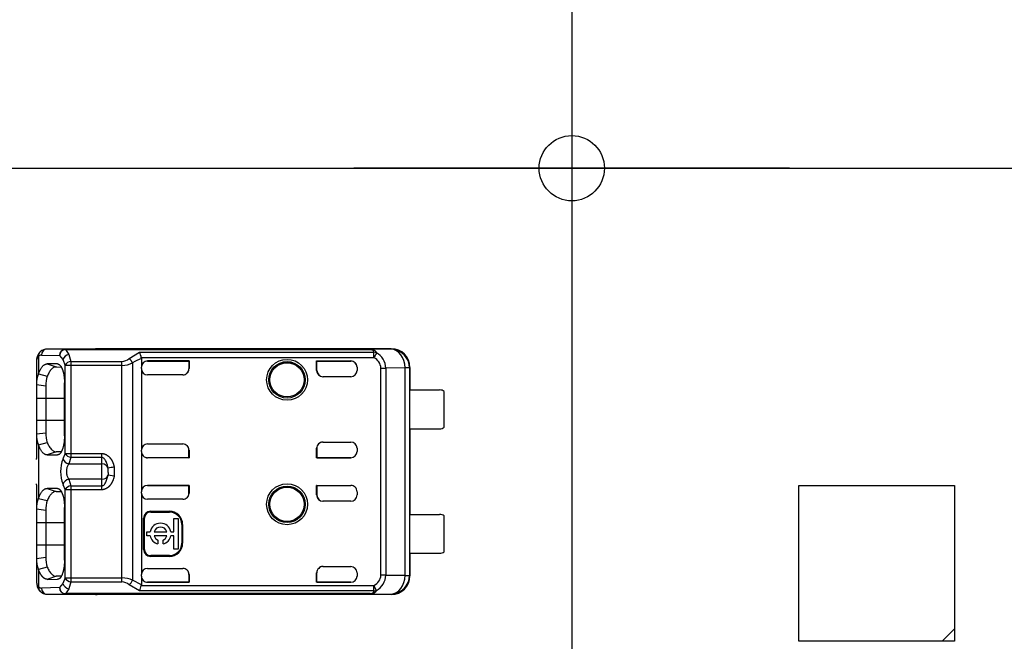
# Model space of a CAD drawing. Header units: millimetres. Extents: x 7 to 819, y 15 to 587.
# Tile 39 of 45: x 494 to 526, y 415 to 435. Entities that reach past the tile are written whole.
import ezdxf
from ezdxf.enums import TextEntityAlignment as Align
from ezdxf.lldxf.tags import DXFTag

# ---------------------------------------------------------------- set-up
doc = ezdxf.new("R2010")
doc.units = ezdxf.units.MM
doc.layers.add('Default', color=7, linetype='Continuous')
doc.layers.add('RECLED_173X50MM_', color=7, linetype='Continuous')
doc.styles.add('SEACAD_Arial', font='arial.ttf')
tags = doc.linetypes.add('CENTER2', pattern=[28.575, 19.05, -3.175, 3.175, -3.175]).pattern_tags.tags
tags[10:11] = [DXFTag(74, 4), DXFTag(75, 0), DXFTag(340, '0'), DXFTag(46, 0.0), DXFTag(50, 0.0), DXFTag(44, 0.0), DXFTag(45, 0.0)]
tags[8:9] = [DXFTag(74, 4), DXFTag(75, 0), DXFTag(340, '0'), DXFTag(46, 0.0), DXFTag(50, 0.0), DXFTag(44, 0.0), DXFTag(45, 0.0)]
tags[6:7] = [DXFTag(74, 4), DXFTag(75, 0), DXFTag(340, '0'), DXFTag(46, 0.0), DXFTag(50, 0.0), DXFTag(44, 0.0), DXFTag(45, 0.0)]
tags[4:5] = [DXFTag(74, 4), DXFTag(75, 0), DXFTag(340, '0'), DXFTag(46, 0.0), DXFTag(50, 0.0), DXFTag(44, 0.0), DXFTag(45, 0.0)]
doc.dimstyles.new('ISO', dxfattribs={"dimtxt": 3.5, "dimasz": 3.5, "dimexe": 1.75, "dimexo": 0, "dimgap": 0.875, "dimtad": 1, "dimtxsty": 'SEACAD_Arial', "dimblk1": '_SE_FILLED', "dimblk2": '_SE_FILLED', "dimsah": 1, "dimcen": 1.75, "dimadec": 0, "dimazin": 0, "dimtfac": 0.5, "dimtdec": 3, "dimtmove": 0, "dimatfit": 3, "dimfxl": 1, "dimarcsym": 0})

# ---------------------------------------------------------------- blocks, each defined once
blk = doc.blocks.new('SEANNOT_GROUP47')
at = {"layer": 'Default', "color": 7, "linetype": 'CENTER2'}
blk.add_line((482.492, 429.816), (667.292, 429.816), dxfattribs=at)
blk = doc.blocks.new('SEANNOT_GROUP59')
at = {"layer": 'Default', "color": 7, "linetype": 'CENTER2'}
for p, q in [((511.949, 436.816), (511.949, 422.816)), ((518.949, 429.816), (504.949, 429.816))]:
    blk.add_line(p, q, dxfattribs=at)
blk = doc.blocks.new('SE5')
at = {"layer": 'RECLED_173X50MM_', "color": 7, "linetype": 'Continuous'}
for p, q in [((494.81, 423.765), (494.81, 423.21)), ((494.904, 423.806), (495.485, 423.792)), ((495.673, 423.992), (495.092, 424.006)), ((496.699, 424.006), (495.092, 424.006)), ((495.484, 423.792), (495.591, 423.665)), ((495.673, 423.992), (505.461, 423.992)), ((495.673, 423.992), (495.673, 423.987)), ((495.673, 423.988), (495.78, 423.831)), ((505.461, 423.987), (495.673, 423.987)), ((495.78, 423.833), (495.853, 423.607)), ((496.692, 424.006), (496.699, 424.006)), ((506.149, 424.016), (496.699, 424.016)), ((496.699, 424.016), (496.699, 424.006)), ((497.72, 423.702), (498.052, 423.901)), ((498.052, 423.901), (505.589, 423.901)), ((505.589, 423.722), (498.114, 423.722)), ((506.133, 423.999), (505.461, 423.992)), ((505.461, 423.987), (505.461, 423.992)), ((505.589, 423.722), (505.589, 423.901)), ((505.67, 423.877), (505.675, 423.886)), ((506.133, 423.999), (506.149, 424.016)), ((494.749, 423.61), (494.749, 422.856)), ((495.094, 423.528), (495.376, 423.428)), ((495.422, 423.526), (495.094, 423.528)), ((495.377, 423.428), (495.535, 423.427)), ((495.591, 423.665), (495.665, 423.481)), ((495.665, 420.65), (495.665, 423.481)), ((495.853, 423.481), (495.665, 423.481)), ((495.853, 423.607), (497.493, 423.607)), ((495.853, 423.607), (495.853, 423.481)), ((497.493, 423.481), (495.853, 423.481)), ((495.853, 423.481), (495.853, 420.65)), ((497.493, 423.481), (497.493, 423.607)), ((497.493, 416.65), (497.493, 423.481)), ((497.833, 423.559), (497.833, 416.572)), ((498.116, 423.703), (498.116, 423.421)), ((498.116, 423.376), (498.116, 423.421)), ((499.649, 423.621), (498.316, 423.621)), ((498.316, 423.621), (498.316, 423.62)), ((498.316, 423.62), (499.642, 423.62)), ((499.642, 423.62), (499.649, 423.621)), ((499.642, 423.62), (499.642, 423.369)), ((499.649, 423.621), (499.649, 423.376)), ((503.749, 423.316), (503.749, 423.621)), ((503.749, 423.621), (504.849, 423.621)), ((503.756, 423.62), (503.749, 423.621)), ((503.756, 423.316), (503.756, 423.62)), ((503.756, 423.62), (504.849, 423.62)), ((504.849, 423.62), (504.849, 423.621)), ((505.049, 423.421), (505.049, 423.316)), ((505.817, 416.739), (505.817, 423.392)), ((506.592, 423.398), (505.97, 423.393)), ((505.97, 423.393), (505.97, 416.738)), ((506.733, 423.399), (506.592, 423.399)), ((506.592, 416.733), (506.592, 423.399)), ((506.733, 423.399), (506.734, 423.401)), ((506.733, 423.399), (506.733, 416.732)), ((506.749, 423.416), (506.734, 423.416)), ((506.734, 423.416), (506.734, 423.401)), ((506.749, 423.416), (506.749, 422.691)), ((494.809, 423.208), (495.091, 423.136)), ((498.116, 423.376), (498.116, 420.755)), ((498.116, 423.376), (498.116, 423.375)), ((499.449, 423.176), (498.316, 423.176)), ((499.642, 423.369), (499.649, 423.376)), ((503.749, 423.316), (503.756, 423.316)), ((504.849, 423.116), (503.949, 423.116)), ((494.749, 422.856), (494.749, 422.416)), ((495.048, 422.817), (494.75, 422.856)), ((495.048, 422.817), (495.048, 422.416)), ((495.644, 421.216), (495.644, 422.916)), ((506.747, 421.441), (506.747, 422.691)), ((506.747, 422.691), (507.699, 422.691)), ((507.849, 421.491), (507.849, 422.641)), ((495.048, 422.416), (494.749, 422.416)), ((494.749, 422.416), (494.749, 421.716)), ((495.644, 422.416), (495.048, 422.416)), ((495.048, 422.416), (495.048, 421.716)), ((494.749, 421.716), (494.749, 421.275)), ((494.749, 421.716), (495.048, 421.716)), ((495.048, 421.716), (495.048, 421.314)), ((495.048, 421.716), (495.644, 421.716)), ((494.749, 421.276), (494.749, 420.486)), ((494.75, 421.275), (495.048, 421.314)), ((506.747, 421.441), (507.699, 421.441)), ((506.749, 421.441), (506.749, 418.691)), ((494.809, 420.924), (495.091, 420.996)), ((494.81, 420.922), (494.81, 419.209)), ((498.316, 420.955), (499.449, 420.955)), ((503.949, 421.016), (504.849, 421.016)), ((495.093, 420.603), (495.422, 420.606)), ((495.376, 420.703), (495.094, 420.603)), ((495.536, 420.704), (495.377, 420.703)), ((495.665, 420.65), (495.597, 420.476)), ((495.665, 420.65), (495.853, 420.65)), ((495.853, 420.65), (496.849, 420.65)), ((495.853, 420.65), (495.853, 420.524)), ((496.849, 420.524), (496.849, 420.65)), ((498.116, 420.71), (498.116, 420.755)), ((498.116, 420.71), (498.116, 419.421)), ((499.642, 420.511), (499.642, 420.762)), ((499.642, 420.762), (499.649, 420.755)), ((499.649, 420.755), (499.649, 420.51)), ((503.749, 420.51), (503.749, 420.816)), ((503.756, 420.816), (503.749, 420.816)), ((503.756, 420.816), (503.756, 420.511)), ((505.049, 420.816), (505.049, 420.71)), ((494.75, 420.46), (494.749, 420.486)), ((495.853, 420.524), (495.785, 420.311)), ((495.785, 420.312), (496.849, 420.312)), ((496.849, 420.524), (495.853, 420.524)), ((496.849, 420.312), (496.849, 420.524)), ((496.849, 419.819), (496.849, 420.312)), ((498.316, 420.511), (498.316, 420.51)), ((499.642, 420.511), (498.316, 420.511)), ((499.649, 420.51), (498.316, 420.51)), ((499.642, 420.511), (499.649, 420.51)), ((503.756, 420.511), (503.749, 420.51)), ((504.849, 420.51), (503.749, 420.51)), ((503.756, 420.511), (504.849, 420.511)), ((504.849, 420.51), (504.849, 420.511)), ((496.978, 419.73), (497.046, 419.954)), ((497.049, 420.054), (497.046, 420.177)), ((497.243, 419.924), (497.046, 419.954)), ((497.048, 420.037), (497.049, 419.954)), ((497.049, 420.037), (497.049, 420.054)), ((497.243, 420.207), (497.243, 419.924)), ((494.749, 419.645), (494.75, 419.671)), ((494.749, 419.645), (494.749, 418.856)), ((495.597, 419.655), (495.665, 419.481)), ((495.785, 419.82), (495.853, 419.607)), ((496.849, 419.819), (495.785, 419.819)), ((495.853, 419.607), (495.853, 419.481)), ((495.853, 419.607), (496.849, 419.607)), ((496.849, 419.607), (496.849, 419.819)), ((496.849, 419.481), (496.849, 419.607)), ((499.649, 419.621), (498.316, 419.621)), ((498.316, 419.621), (498.316, 419.62)), ((498.316, 419.62), (499.642, 419.62)), ((499.642, 419.62), (499.649, 419.621)), ((499.642, 419.369), (499.642, 419.62)), ((499.649, 419.621), (499.649, 419.376)), ((503.749, 419.316), (503.749, 419.621)), ((503.749, 419.621), (504.849, 419.621)), ((503.756, 419.62), (503.749, 419.621)), ((503.756, 419.62), (503.756, 419.316)), ((503.756, 419.62), (504.849, 419.62)), ((504.849, 419.62), (504.849, 419.621)), ((519.249, 419.616), (524.249, 419.616)), ((519.249, 414.616), (519.249, 419.616)), ((524.249, 419.616), (524.249, 415.016)), ((495.094, 419.528), (495.376, 419.428)), ((495.422, 419.526), (495.094, 419.528)), ((495.377, 419.428), (495.535, 419.427)), ((495.665, 416.65), (495.665, 419.481)), ((495.853, 419.481), (495.665, 419.481)), ((496.849, 419.481), (495.853, 419.481)), ((495.853, 419.481), (495.853, 416.65)), ((498.116, 419.376), (498.116, 419.421)), ((498.116, 419.376), (498.116, 416.755)), ((499.642, 419.369), (499.649, 419.376)), ((503.749, 419.316), (503.756, 419.316)), ((505.049, 419.421), (505.049, 419.316)), ((494.809, 419.207), (495.091, 419.136)), ((499.449, 419.176), (498.316, 419.176)), ((504.849, 419.116), (503.949, 419.116)), ((494.749, 418.856), (494.749, 418.416)), ((495.048, 418.817), (494.75, 418.856)), ((495.048, 418.817), (495.048, 418.416)), ((495.644, 417.216), (495.644, 418.916)), ((498.416, 418.792), (499.016, 418.792)), ((498.416, 418.792), (498.416, 418.766)), ((498.416, 418.766), (499.016, 418.766)), ((499.016, 418.766), (499.016, 418.792)), ((506.747, 417.441), (506.747, 418.691)), ((506.747, 418.691), (507.699, 418.691)), ((495.048, 418.416), (494.749, 418.416)), ((494.749, 418.416), (494.749, 417.716)), ((495.644, 418.416), (495.048, 418.416)), ((495.048, 418.416), (495.048, 417.716)), ((498.189, 417.566), (498.189, 418.566)), ((498.216, 418.566), (498.189, 418.566)), ((498.216, 417.566), (498.216, 418.566)), ((499.164, 418.134), (499.164, 418.562)), ((499.164, 418.562), (499.297, 418.562)), ((499.297, 418.562), (499.297, 417.574)), ((499.442, 418.366), (499.416, 418.366)), ((499.416, 418.366), (499.416, 417.766)), ((499.442, 418.366), (499.442, 417.766)), ((507.849, 417.491), (507.849, 418.641)), ((498.297, 418.002), (498.297, 418.134)), ((498.297, 418.134), (498.4, 418.134)), ((498.525, 418.134), (498.938, 418.134)), ((499.062, 418.134), (499.164, 418.134)), ((494.749, 417.716), (495.048, 417.716)), ((494.749, 417.716), (494.749, 417.275)), ((495.048, 417.716), (495.048, 417.314)), ((495.048, 417.716), (495.644, 417.716)), ((498.4, 418.002), (498.297, 418.002)), ((498.938, 418.002), (498.525, 418.002)), ((498.648, 417.867), (498.648, 417.741)), ((498.814, 417.741), (498.814, 417.867)), ((499.164, 418.002), (499.062, 418.002)), ((499.164, 417.574), (499.164, 418.002)), ((499.416, 417.766), (499.442, 417.766)), ((498.189, 417.566), (498.216, 417.566)), ((499.297, 417.574), (499.164, 417.574)), ((506.747, 417.441), (507.699, 417.441)), ((506.749, 417.441), (506.749, 416.716)), ((494.749, 417.276), (494.749, 416.521)), ((494.75, 417.275), (495.048, 417.314)), ((499.016, 417.366), (498.416, 417.366)), ((498.416, 417.366), (498.416, 417.339)), ((499.016, 417.339), (498.416, 417.339)), ((499.016, 417.339), (499.016, 417.366)), ((495.091, 416.996), (494.809, 416.924)), ((494.81, 416.921), (494.81, 416.366)), ((498.116, 416.756), (498.116, 416.755)), ((498.116, 416.71), (498.116, 416.755)), ((498.316, 416.955), (499.449, 416.955)), ((499.642, 416.763), (499.642, 416.511)), ((499.642, 416.763), (499.649, 416.755)), ((499.649, 416.755), (499.649, 416.51)), ((503.749, 416.51), (503.749, 416.816)), ((503.756, 416.816), (503.749, 416.816)), ((503.756, 416.511), (503.756, 416.816)), ((503.949, 417.016), (504.849, 417.016)), ((505.049, 416.816), (505.049, 416.71)), ((495.093, 416.603), (495.422, 416.606)), ((495.376, 416.703), (495.094, 416.603)), ((495.536, 416.704), (495.377, 416.703)), ((495.591, 416.466), (495.484, 416.339)), ((495.665, 416.65), (495.591, 416.466)), ((495.665, 416.65), (495.853, 416.65)), ((495.853, 416.524), (495.78, 416.299)), ((495.853, 416.65), (497.493, 416.65)), ((495.853, 416.65), (495.853, 416.524)), ((495.853, 416.524), (497.493, 416.524)), ((497.493, 416.524), (497.493, 416.65)), ((498.056, 416.23), (497.72, 416.431)), ((498.116, 416.428), (497.833, 416.572)), ((498.116, 416.71), (498.116, 416.428)), ((498.316, 416.511), (499.642, 416.511)), ((498.316, 416.511), (498.316, 416.51)), ((499.649, 416.51), (498.316, 416.51)), ((499.642, 416.511), (499.649, 416.51)), ((503.756, 416.511), (503.749, 416.51)), ((504.849, 416.51), (503.749, 416.51)), ((503.756, 416.511), (504.849, 416.511)), ((504.849, 416.51), (504.849, 416.511)), ((505.97, 416.738), (506.592, 416.733)), ((506.592, 416.732), (506.733, 416.732)), ((506.734, 416.73), (506.733, 416.732)), ((506.734, 416.73), (506.734, 416.716)), ((506.734, 416.716), (506.749, 416.716)), ((495.485, 416.339), (494.904, 416.325)), ((495.092, 416.125), (495.673, 416.139)), ((495.092, 416.125), (496.699, 416.125)), ((495.78, 416.3), (495.673, 416.143)), ((495.673, 416.144), (495.673, 416.139)), ((505.465, 416.144), (495.673, 416.144)), ((505.461, 416.139), (495.673, 416.139)), ((496.699, 416.125), (496.692, 416.125)), ((496.699, 416.125), (496.699, 416.116)), ((506.149, 416.116), (496.699, 416.116)), ((505.589, 416.23), (498.056, 416.23)), ((498.116, 416.428), (498.114, 416.409)), ((498.114, 416.409), (505.589, 416.409)), ((505.461, 416.139), (505.461, 416.145)), ((505.461, 416.139), (506.133, 416.132)), ((505.589, 416.23), (505.589, 416.409)), ((505.675, 416.244), (505.589, 416.409)), ((506.149, 416.116), (506.133, 416.132)), ((524.249, 415.016), (523.849, 414.616)), ((524.249, 415.016), (524.249, 414.616)), ((523.849, 414.616), (519.249, 414.616)), ((524.249, 414.616), (523.849, 414.616))]:
    blk.add_line(p, q, dxfattribs=at)
for centre, radius in [((511.949, 429.816), 1.05), ((502.799, 423.016), 0.657), ((502.799, 423.016), 0.586), ((502.799, 423.016), 0.552), ((502.799, 423.016), 0.55), ((502.799, 419.016), 0.657), ((502.799, 419.016), 0.586), ((502.799, 419.016), 0.552), ((502.799, 419.016), 0.55)]:
    blk.add_circle(centre, radius, dxfattribs=at)
for centre, radius, start, end in [((495.137, 423.638), 0.389, 138.7256, 185.5499), ((494.975, 423.789), 0.167, 132.1309, 188.1826), ((495.093, 423.672), 0.334, 89.1865, 133.9556), ((495.098, 423.811), 0.195, 92.0087, 181.5161), ((495.692, 423.781), 0.207, 95.1634, 176.886), ((495.832, 423.583), 0.254, 101.8825, 161.2489), ((497.69, 423.675), 0.427, 6.3282, 31.9727), ((505.597, 423.688), 0.213, 68.684, 92.1305), ((507.49, 422.833), 2.098, 150.1716, 154.9417), ((505.428, 423.367), 0.39, 3.7903, 65.5152), ((505.378, 423.374), 0.593, 1.8615, 59.9189), ((506.133, 423.399), 0.6, 0.0044, 89.9972), ((495.883, 423.36), 0.249, 96.7449, 150.7545), ((497.473, 423.974), 0.368, 273.146, 312.1839), ((497.483, 424.31), 0.829, 270.6971, 294.9694), ((498.602, 422.405), 1.386, 110.5133, 123.6746), ((505.852, 439.214), 15.822, 269.8734, 270.4283), ((495.5, 422.909), 0.753, 156.4762, 184.0959), ((496.191, 422.827), 1.143, 164.232, 180.5091), ((504.849, 423.316), 0.2, 270, 0), ((507.699, 422.441), 0.25, 53.1301, 90), ((495.501, 421.222), 0.754, 175.9429, 203.5178), ((496.041, 421.285), 0.994, 178.2676, 197.0336), ((507.699, 421.691), 0.25, 270, 306.8699), ((504.849, 420.816), 0.2, 0, 90), ((495.883, 420.772), 0.249, 209.2525, 263.2419), ((496.622, 420.066), 1.103, 158.1482, 201.8519), ((495.838, 420.562), 0.256, 199.6387, 258.0335), ((498.005, 414.514), 5.744, 97.6278, 99.6123), ((495.838, 419.569), 0.256, 101.966, 160.3614), ((495.883, 419.36), 0.249, 96.7563, 150.7508), ((504.849, 419.316), 0.2, 270, 0), ((495.5, 418.909), 0.753, 156.4965, 184.0897), ((496.191, 418.827), 1.143, 164.2319, 180.5087), ((498.416, 418.566), 0.226, 90, 180), ((498.416, 418.566), 0.2, 90, 180), ((499.016, 418.366), 0.426, 0, 90), ((499.016, 418.366), 0.4, 0, 90), ((507.699, 418.441), 0.25, 53.1301, 90), ((498.731, 418.068), 0.337, 11.3273, 168.6727), ((498.731, 418.068), 0.217, 17.7847, 162.2153), ((498.731, 418.068), 0.337, 191.3273, 255.7958), ((498.731, 418.068), 0.217, 197.7847, 247.568), ((498.731, 418.068), 0.337, 284.2042, 348.6727), ((498.731, 418.068), 0.217, 292.432, 342.2153), ((499.016, 417.766), 0.4, 270, 0), ((499.016, 417.766), 0.426, 270, 0), ((498.416, 417.566), 0.226, 180, 270), ((498.416, 417.566), 0.2, 180, 270), ((507.699, 417.691), 0.25, 270, 306.8699), ((495.502, 417.222), 0.755, 175.9562, 203.5038), ((496.042, 417.285), 0.995, 178.278, 197.0155), ((504.849, 416.816), 0.2, 0, 90), ((495.14, 416.494), 0.391, 174.661, 225.2491), ((495.841, 416.558), 0.266, 200.2713, 256.613), ((495.883, 416.771), 0.249, 209.2436, 263.2579), ((497.483, 415.818), 0.832, 65.069, 89.2656), ((497.474, 416.158), 0.366, 47.8736, 87.0003), ((497.458, 416.754), 0.417, 308.8785, 334.1068), ((505.428, 416.764), 0.39, 294.4383, 356.2585), ((505.389, 416.75), 0.581, 299.457, 358.8399), ((505.852, 400.958), 15.781, 89.5705, 90.1268), ((506.133, 416.732), 0.6, 270.004, 359.9956), ((494.976, 416.342), 0.168, 171.8708, 227.8742), ((495.094, 416.459), 0.334, 226.0973, 270.7932), ((495.098, 416.32), 0.195, 178.4846, 267.9947), ((495.692, 416.35), 0.207, 183.114, 264.8372), ((497.287, 416.578), 0.844, 335.6621, 348.4704), ((505.598, 416.443), 0.213, 267.5509, 291.0364)]:
    blk.add_arc(centre, radius, start, end, dxfattribs=at)
for centre, major_axis, ratio, start_param, end_param in [((494.901, 422.906), (0, -0.9), 0.34204, 3.132956, 3.443003), ((495.673, 423.792), (-0.005, -0.2), 0.939661, 3.166998, 4.734916), ((496.699, 423.415), (0, -0.6), 0.999962, 3.141593, 3.321418), ((506.133, 423.399), (0.006, -0.6), 0.766027, 1.562157, 3.128038), ((506.149, 423.415), (-0.424, -0.424), 0.999924, 2.356207, 3.926956), ((498.316, 423.421), (0, -0.2), 0.999994, 3.141593, 4.712389), ((498.316, 423.42), (0, -0.2), 0.999994, 3.141593, 4.712389), ((504.849, 423.421), (0, -0.2), 0.999994, 1.570796, 3.141593), ((504.849, 423.42), (0, -0.2), 0.999994, 1.57081, 3.141593), ((498.316, 423.376), (0, -0.2), 0.999848, 4.712389, 6.283185), ((499.449, 423.376), (-0.141, -0.141), 0.999695, 0.785246, 2.356347), ((499.442, 423.369), (-0.141, -0.141), 0.999695, 1.570796, 2.356347), ((503.949, 423.316), (0.2, 0), 0.999848, 3.141593, 4.712389), ((503.956, 423.316), (0.2, 0), 0.999848, 3.141593, 4.712389), ((498.316, 420.755), (0, 0.2), 0.999848, 0, 1.570796), ((499.449, 420.755), (-0.141, 0.141), 0.999695, 3.926838, 5.497939), ((499.442, 420.762), (-0.141, 0.141), 0.999695, 3.926838, 4.712389), ((503.949, 420.816), (0.2, 0), 0.999848, 1.570796, 3.141593), ((503.956, 420.816), (0.2, 0), 0.999848, 1.570796, 3.141593), ((498.316, 420.711), (0, 0.2), 0.999994, 1.570796, 3.141593), ((498.316, 420.71), (0, 0.2), 0.999994, 1.570796, 3.141593), ((504.849, 420.711), (0, 0.2), 0.999994, 3.141593, 4.712389), ((504.849, 420.71), (0, 0.2), 0.999994, 3.141593, 4.712389), ((496.849, 420.148), (-0.2, 0), 0.821429, 3.324108, 4.712389), ((496.849, 419.983), (0.2, 0), 0.821429, 4.712389, 6.100671), ((498.316, 419.421), (0, -0.2), 0.999994, 3.141593, 4.712389), ((498.316, 419.42), (0, -0.2), 0.999994, 3.141593, 4.712389), ((504.849, 419.421), (0, -0.2), 0.999994, 1.570796, 3.141593), ((504.849, 419.42), (0, -0.2), 0.999994, 1.570796, 3.141593), ((498.316, 419.376), (0, -0.2), 0.999848, 4.712389, 6.283185), ((499.449, 419.376), (-0.141, -0.141), 0.999695, 0.785246, 2.356347), ((499.442, 419.369), (-0.141, -0.141), 0.999695, 1.570796, 2.356347), ((503.949, 419.316), (0.2, 0), 0.999848, 3.141593, 4.712389), ((503.956, 419.316), (0.2, 0), 0.999848, 3.141593, 4.712389), ((498.316, 416.755), (0, 0.2), 0.999848, 0, 1.570796), ((499.449, 416.755), (-0.141, 0.141), 0.999695, 3.926839, 5.497939), ((499.442, 416.762), (-0.141, 0.141), 0.999695, 3.932239, 4.712389), ((503.949, 416.816), (0.2, 0), 0.999848, 1.570796, 3.141593), ((503.956, 416.816), (0.2, 0), 0.999848, 1.570796, 3.141593), ((498.316, 416.711), (0, 0.2), 0.999994, 1.570796, 3.141593), ((498.316, 416.71), (0, 0.2), 0.999994, 1.570796, 3.141593), ((504.849, 416.711), (0, 0.2), 0.999994, 3.141593, 4.712375), ((504.849, 416.71), (0, 0.2), 0.999994, 3.141593, 4.712389), ((506.133, 416.732), (-0.006, -0.6), 0.766027, 0.013567, 1.579437), ((506.149, 416.716), (-0.424, 0.424), 0.999924, 2.35623, 3.926978), ((494.902, 417.227), (0.001, 0.902), 0.342128, 2.840923, 3.150345), ((495.673, 416.339), (0.005, -0.2), 0.939661, 4.689874, 6.25773), ((496.699, 416.716), (0, -0.6), 0.999962, 6.103357, 6.283185)]:
    blk.add_ellipse(centre, major_axis=major_axis, ratio=ratio, start_param=start_param, end_param=end_param, dxfattribs=at)
for points, degree, knots in [([(494.81, 423.765), (494.801, 423.758), (494.785, 423.745), (494.768, 423.718), (494.757, 423.687), (494.75, 423.651), (494.75, 423.624), (494.749, 423.61)], 3, [0, 0, 0, 0, 0.206395, 0.408543, 0.607471, 0.804252, 1, 1, 1, 1]), ([(505.461, 423.992), (505.476, 423.992), (505.504, 423.991), (505.543, 423.986), (505.576, 423.978), (505.611, 423.963), (505.646, 423.936), (505.664, 423.905), (505.675, 423.886)], 3, [0, 0, 0, 0, 0.122213, 0.238697, 0.352336, 0.466228, 0.688748, 1, 1, 1, 1]), ([(505.589, 423.901), (505.587, 423.912), (505.583, 423.933), (505.567, 423.956), (505.541, 423.972), (505.506, 423.982), (505.476, 423.985), (505.461, 423.987)], 3, [0, 0, 0, 0, 0.264912, 0.488067, 0.676456, 0.841557, 1, 1, 1, 1]), ([(495.376, 423.428), (495.363, 423.427), (495.335, 423.426), (495.296, 423.41), (495.259, 423.387), (495.211, 423.343), (495.154, 423.268), (495.112, 423.18), (495.091, 423.137)], 3, [0, 0, 0, 0, 0.131621, 0.259651, 0.384099, 0.504973, 0.752584, 1, 1, 1, 1]), ([(495.423, 423.526), (495.515, 423.518), (495.58, 423.344), (495.644, 423.17), (495.645, 422.916)], 2, [0, 0, 0, 0.5, 0.5, 1, 1, 1]), ([(495.644, 421.216), (495.644, 420.97), (495.581, 420.789), (495.516, 420.606), (495.422, 420.605)], 2, [0, 0, 0, 0.5, 0.5, 1, 1, 1]), ([(495.091, 420.994), (495.101, 420.973), (495.122, 420.928), (495.156, 420.868), (495.194, 420.814), (495.235, 420.767), (495.279, 420.731), (495.326, 420.707), (495.359, 420.704), (495.376, 420.704)], 3, [0, 0, 0, 0, 0.119189, 0.246257, 0.381214, 0.524065, 0.674813, 0.833459, 1, 1, 1, 1]), ([(496.849, 420.65), (496.997, 420.637), (497.104, 420.515), (497.153, 420.459), (497.19, 420.379), (497.225, 420.302), (497.243, 420.207)], 2, [0, 0, 0, 0.5, 0.5, 0.75, 0.75, 1, 1, 1]), ([(495.785, 420.312), (495.777, 420.302), (495.759, 420.281), (495.739, 420.241), (495.723, 420.196), (495.713, 420.146), (495.708, 420.094), (495.708, 420.041), (495.713, 419.989), (495.724, 419.939), (495.739, 419.893), (495.759, 419.851), (495.777, 419.83), (495.785, 419.819)], 3, [0, 0, 0, 0, 0.095482, 0.187791, 0.277611, 0.365684, 0.452798, 0.539767, 0.627407, 0.716518, 0.80786, 0.90214, 1, 1, 1, 1]), ([(497.046, 420.177), (497.042, 420.202), (497.035, 420.252), (497.012, 420.325), (496.985, 420.39), (496.955, 420.445), (496.922, 420.486), (496.887, 420.514), (496.861, 420.521), (496.849, 420.524)], 3, [0, 0, 0, 0, 0.180622, 0.363866, 0.549849, 0.69593, 0.816556, 0.915955, 1, 1, 1, 1]), ([(497.243, 419.924), (497.206, 419.734), (497.101, 419.614), (497.051, 419.556), (496.987, 419.522), (496.923, 419.487), (496.849, 419.481)], 2, [0, 0, 0, 0.5, 0.5, 0.75, 0.75, 1, 1, 1]), ([(496.849, 419.607), (496.857, 419.608), (496.873, 419.609), (496.895, 419.621), (496.921, 419.642), (496.95, 419.679), (496.968, 419.711), (496.978, 419.73)], 3, [0, 0, 0, 0, 0.116292, 0.245911, 0.39736, 0.643352, 1, 1, 1, 1]), ([(495.376, 419.428), (495.363, 419.427), (495.335, 419.426), (495.296, 419.41), (495.259, 419.387), (495.211, 419.343), (495.154, 419.268), (495.112, 419.18), (495.091, 419.137)], 3, [0, 0, 0, 0, 0.131621, 0.259651, 0.384099, 0.504973, 0.752584, 1, 1, 1, 1]), ([(495.423, 419.526), (495.515, 419.518), (495.58, 419.344), (495.644, 419.17), (495.645, 418.916)], 2, [0, 0, 0, 0.5, 0.5, 1, 1, 1]), ([(495.644, 417.216), (495.644, 416.97), (495.581, 416.789), (495.516, 416.606), (495.422, 416.605)], 2, [0, 0, 0, 0.5, 0.5, 1, 1, 1]), ([(495.093, 416.604), (495.014, 416.603), (494.939, 416.688), (494.865, 416.771), (494.81, 416.921)], 2, [0, 0, 0, 0.500227, 0.500227, 1, 1, 1]), ([(495.091, 416.994), (495.101, 416.973), (495.122, 416.928), (495.156, 416.868), (495.194, 416.814), (495.235, 416.767), (495.279, 416.731), (495.326, 416.707), (495.359, 416.704), (495.376, 416.704)], 3, [0, 0, 0, 0, 0.119171, 0.246227, 0.381178, 0.524029, 0.674783, 0.833441, 1, 1, 1, 1]), ([(494.749, 416.521), (494.75, 416.504), (494.751, 416.47), (494.762, 416.427), (494.78, 416.392), (494.799, 416.374), (494.81, 416.366)], 3, [0, 0, 0, 0, 0.244606, 0.491396, 0.742515, 1, 1, 1, 1]), ([(505.675, 416.244), (505.667, 416.23), (505.653, 416.205), (505.627, 416.179), (505.594, 416.159), (505.541, 416.142), (505.488, 416.14), (505.461, 416.139)], 3, [0, 0, 0, 0, 0.233305, 0.418726, 0.557587, 0.771407, 1, 1, 1, 1]), ([(505.465, 416.145), (505.475, 416.146), (505.496, 416.148), (505.523, 416.153), (505.545, 416.162), (505.563, 416.173), (505.576, 416.187), (505.585, 416.206), (505.588, 416.222), (505.589, 416.23)], 3, [0, 0, 0, 0, 0.112815, 0.226906, 0.348689, 0.483486, 0.635254, 0.806782, 1, 1, 1, 1])]:
    blk.add_open_spline(points, degree=degree, knots=knots, dxfattribs=at)
for points, degree in [([(498.116, 423.703), (498.116, 423.705), (498.116, 423.71), (498.115, 423.716), (498.115, 423.72), (498.114, 423.722)], 3), ([(494.81, 423.21), (494.926, 423.528), (495.094, 423.528)], 2), ([(495.093, 420.604), (494.927, 420.602), (494.81, 420.922)], 2), ([(494.81, 419.209), (494.926, 419.528), (495.094, 419.528)], 2)]:
    blk.add_open_spline(points, degree=degree, dxfattribs=at)
blk.add_rational_spline([(497.833, 423.559), (497.807, 423.617), (497.766, 423.668), (497.72, 423.702)], [1.05939443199, 0.980194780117, 0.980201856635, 1.05941566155], degree=3, dxfattribs=at)
blk = doc.blocks.new('DMBLK64')
at = {"layer": 'Default', "linetype": 'Continuous'}
for points in [[(515.449, 393.924), (515.449, 395.091), (511.949, 394.508)], [(530.949, 393.924), (534.449, 394.508), (530.949, 395.091)]]:
    blk.add_hatch(color=7, dxfattribs=at).paths.add_polyline_path(points)
at = {"layer": 'Default', "color": 7, "linetype": 'Continuous'}
for p, q in [((534.449, 452.316), (534.449, 392.758)), ((511.949, 429.816), (511.949, 392.758)), ((511.949, 394.508), (534.449, 394.508))]:
    blk.add_line(p, q, dxfattribs=at)
at = {"layer": 'Default', "color": 7, "linetype": 'Continuous', "style": 'SEACAD_Arial'}
blk.add_text('22,5', height=3.5, dxfattribs=at).set_placement((518.406, 398.883), align=Align.TOP_LEFT)
blk = doc.blocks.new('_SE_FILLED')
at = {"color": 0}
blk.add_line((0, 0), (-1, 0), dxfattribs=at)
blk.add_solid([(0, 0), (-1, -0.1665), (-1, 0.1665), (0, 0)], dxfattribs=at)
blk = doc.blocks.new('DMBLK70')
at = {"layer": 'Default', "linetype": 'Continuous'}
for points in [[(492.749, 383.424), (492.749, 384.591), (489.249, 384.008)], [(530.949, 383.424), (534.449, 384.008), (530.949, 384.591)]]:
    blk.add_hatch(color=7, dxfattribs=at).paths.add_polyline_path(points)
at = {"layer": 'Default', "color": 7, "linetype": 'Continuous'}
for p, q in [((534.449, 429.816), (534.449, 382.258)), ((489.249, 405.066), (489.249, 382.258)), ((489.249, 384.008), (534.449, 384.008))]:
    blk.add_line(p, q, dxfattribs=at)
at = {"layer": 'Default', "color": 7, "linetype": 'Continuous', "style": 'SEACAD_Arial'}
blk.add_text('45,2', height=3.5, dxfattribs=at).set_placement((507.056, 388.383), align=Align.TOP_LEFT)

msp = doc.modelspace()

# ---------------------------------------------------------------- block references
at = {"layer": 'Default'}
for name in ['SE5', 'SEANNOT_GROUP59', 'SEANNOT_GROUP47']:
    msp.add_blockref(name, (0, 0), dxfattribs=at)

# ---------------------------------------------------------------- dimensions: what is measured, and where the dimension line sits
at = {"layer": 'Default', "color": 7, "linetype": 'Continuous'}
for base, p1, p2, picture, middle in [((534.449, 394.508), (511.949, 429.816), (534.449, 452.316), 'DMBLK64', (523.199, 394.508)), ((534.449, 384.008), (489.249, 405.066), (534.449, 429.816), 'DMBLK70', (511.849, 384.008))]:
    dim = msp.add_linear_dim(base=base, p1=p1, p2=p2, text='\\A1;<> ', dimstyle='ISO', dxfattribs=at)
    dim.commit()
    dim.dimension.update_dxf_attribs({"geometry": picture, "text_midpoint": middle, "dimtype": 160})

doc.saveas('drawing.dxf')
